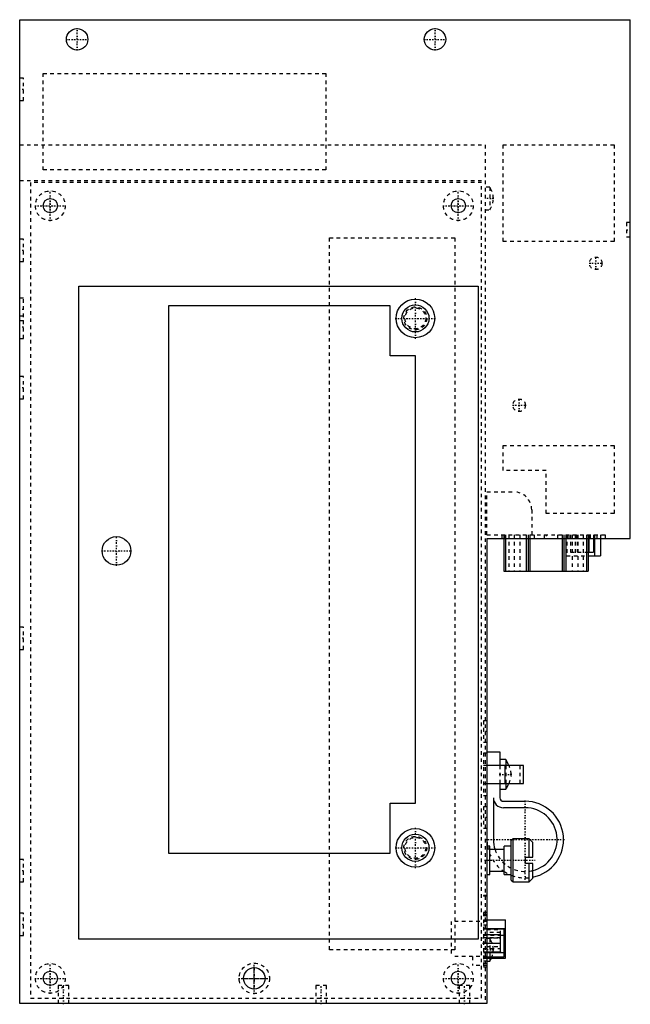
# Model space of a CAD drawing. Extents: x -131 to 40, y 0 to 275.
import ezdxf

# ---------------------------------------------------------------- set-up
doc = ezdxf.new("R2010")
doc.units = 0
doc.linetypes.add('CENTER', pattern=[1.5, 0.45, -0.5, 0.05, -0.5])
doc.linetypes.add('DASHED', pattern=[2, 1, -1])
for name, color, linetype in [('AM_0', 7, 'CONTINUOUS'), ('AM_3', 7, 'DASHED'), ('AM_7', 7, 'CENTER')]:
    doc.layers.add(name, color=color, linetype=linetype)

msp = doc.modelspace()

# ---------------------------------------------------------------- linework, layer by layer
at = {"layer": 'AM_0', "color": 7, "linetype": 'CONTINUOUS'}
for p, q in [((-130.5, 0), (-130.5, 275)), ((-130.5, 275), (40, 275)), ((40, 130), (40, 275)), ((-114, 18), (-114, 200.5)), ((-114, 200.5), (-2.5, 200.5)), ((-2.5, 200.5), (-2.5, 18)), ((-27, 195), (-89, 195)), ((-89, 195), (-89, 42)), ((-27, 181), (-27, 195)), ((-20, 181), (-27, 181)), ((-20, 56), (-20, 181)), ((0, 130), (40, 130)), ((0, 130), (0, 0)), ((4.7, 130), (4.7, 120.8)), ((5.2, 130), (5.2, 120.8)), ((11, 130), (11, 120.8)), ((11.5, 130), (11.5, 120.8)), ((12, 130), (12, 120.8)), ((21, 130), (21, 120.8)), ((21.5, 130), (21.5, 120.8)), ((22, 130), (22, 120.8)), ((27.8, 130), (27.8, 120.8)), ((28.3, 130), (28.3, 120.8)), ((28.43, 130), (28.43, 126.11)), ((29.75, 130), (29.75, 126.11)), ((30.07, 130), (30.07, 125.1)), ((31.72, 130), (31.72, 125.1)), ((28.3, 126.11), (29.75, 126.11)), ((28.3, 125.1), (31.72, 125.1)), ((4.7, 120.8), (28.3, 120.8)), ((0, 70.3), (3.6, 70.3)), ((3.6, 70.3), (3.6, 66.5)), ((10.2, 66.5), (0, 66.5)), ((5.3, 68.15), (3.6, 68.15)), ((5.08, 61.5), (5.08, 66.5)), ((5.3, 68.15), (5.3, 66.5)), ((10.2, 61.5), (10.2, 66.5)), ((0, 61.5), (10.2, 61.5)), ((3.6, 61.5), (3.6, 57.5)), ((5.3, 61.5), (5.3, 59.85)), ((3.6, 59.85), (5.3, 59.85)), ((-27, 56), (-20, 56)), ((-27, 42), (-27, 56)), ((1.8, 57.5), (1.8, 45.8)), ((4.6, 56.5), (10.7, 56.5)), ((10.7, 54.7), (4.6, 54.7)), ((7.3, 46), (6.8, 45.5)), ((6.8, 34.5), (6.8, 45.5)), ((11.8, 46), (7.3, 46)), ((7.3, 34), (7.3, 46)), ((12.8, 45), (11.8, 46)), ((11.8, 40.9), (11.8, 46)), ((12.8, 40.9), (12.8, 45)), ((-89, 42), (-27, 42)), ((0.8, 44), (0, 44)), ((0.8, 36), (0.8, 44)), ((4.8, 43), (0.8, 43)), ((6.8, 44), (4.8, 44)), ((4.8, 36), (4.8, 44)), ((10.8, 40.9), (12.8, 40.9)), ((10.8, 39.1), (10.8, 40.9)), ((12.8, 39.1), (10.8, 39.1)), ((11.8, 34), (11.8, 39.1)), ((12.8, 35), (12.8, 39.1)), ((0, 36), (0.8, 36)), ((0.8, 37), (4.8, 37)), ((4.8, 36), (6.8, 36)), ((6.8, 34.5), (7.3, 34)), ((7.3, 34), (11.8, 34)), ((11.8, 34), (12.8, 35)), ((0, 30.2), (-1, 30.2)), ((-1, 30.2), (-1, 30)), ((0, 30), (-1, 30)), ((0, 23.32), (5.2, 23.32)), ((5.2, 12.68), (5.2, 23.32)), ((0, 20.98), (5.2, 20.98)), ((0, 20.81), (4.8, 20.81)), ((4.8, 12.99), (4.8, 20.81)), ((-2.5, 18), (-114, 18)), ((0, 19.25), (3.8, 19.25)), ((0, 16.85), (3.8, 16.85)), ((3.8, 14.45), (3.8, 19.25)), ((3.8, 19.05), (4.8, 19.05)), ((0, 14.45), (3.8, 14.45)), ((0, 14.23), (4.8, 14.23)), ((4.8, 14.33), (5.2, 14.33)), ((0, 12.99), (4.8, 12.99)), ((0, 12.68), (5.2, 12.68)), ((0, 11.85), (0.8, 11.85)), ((0.8, 12.67), (0.8, 11.85)), ((0, 0), (-130.5, 0))]:
    msp.add_line(p, q, dxfattribs=at)
for centre, radius in [((-114.5, 269.5), 3), ((-14.5, 269.5), 3), ((-122, 223), 2), ((-8, 223), 2), ((-20, 191.5), 5.4), ((-20, 191.5), 3.8), ((-103.5, 126.5), 4), ((-20, 43.5), 5.4), ((-20, 43.5), 3.8), ((-122, 7), 2), ((-65, 7), 3), ((-8, 7), 2)]:
    msp.add_circle(centre, radius, dxfattribs=at)
for centre, radius, start, end in [((-3.12, 62.76), 10, 21.9653, 32.6187), ((-3.12, 65.24), 10, 327.3813, 338.0347), ((4.6, 57.5), 2.8, 180, 270), ((4.6, 57.5), 1, 180, 270), ((10.7, 45.8), 10.7, 281.3184, 90), ((10.7, 45.8), 8.9, 283.6479, 90), ((10.7, 45.8), 10.7, 180, 189.6846), ((10.7, 45.8), 8.9, 180, 198.3371), ((10.7, 45.8), 10.7, 235.3288, 236.5368), ((10.7, 45.8), 10.7, 246.3321, 248.624), ((-4.2, 15.17), 6, 326.401, 335.4254)]:
    msp.add_arc(centre, radius, start, end, dxfattribs=at)
at = {"layer": 'AM_3', "color": 6, "linetype": 'DASHED'}
for p, q in [((-124, 260), (-45, 260)), ((-124, 233), (-124, 260)), ((-45, 260), (-45, 233)), ((-129.5, 258.62), (-130.5, 258.62)), ((-129.5, 252.38), (-129.5, 258.62)), ((-130.5, 252.38), (-129.5, 252.38)), ((-130.5, 240), (-0.5, 240)), ((-0.5, 240), (-0.5, 0)), ((4.5, 240), (35.5, 240)), ((4.5, 213), (4.5, 240)), ((35.5, 240), (35.5, 213)), ((-45, 233), (-124, 233)), ((-130.5, 230), (-0.5, 230)), ((-127.5, 229.5), (-127.5, 1.5)), ((-1.5, 229.5), (-127.5, 229.5)), ((-1.5, 1.5), (-1.5, 229.5)), ((0.8, 228.15), (-0.5, 228.15)), ((0.8, 228.15), (0.8, 221.85)), ((-0.5, 221.85), (0.8, 221.85)), ((40, 218.3), (39, 218.3)), ((39, 218.3), (39, 214.3)), ((-129.5, 213.62), (-130.5, 213.62)), ((-129.5, 207.38), (-129.5, 213.62)), ((-44, 214), (-9, 214)), ((-44, 15), (-44, 214)), ((-9, 214), (-9, 15)), ((35.5, 213), (4.5, 213)), ((39, 214.3), (40, 214.3)), ((-130.5, 207.38), (-129.5, 207.38)), ((-129.5, 197.12), (-130.5, 197.12)), ((-129.5, 185.88), (-129.5, 197.12)), ((-129.5, 192.12), (-130.5, 192.12)), ((-130.5, 190.88), (-129.5, 190.88)), ((-130.5, 185.88), (-129.5, 185.88)), ((-129.5, 175.22), (-130.5, 175.22)), ((-129.5, 168.98), (-129.5, 175.22)), ((-130.5, 168.98), (-129.5, 168.98)), ((4.5, 156), (35.5, 156)), ((4.5, 149), (4.5, 156)), ((35.5, 156), (35.5, 137)), ((16.5, 149), (4.5, 149)), ((16.5, 137), (16.5, 149)), ((0, 143), (7.5, 143)), ((0, 131), (0, 143)), ((12.5, 138), (12.5, 131)), ((35.5, 137), (16.5, 137)), ((0, 131), (33, 131)), ((4.2, 131), (4.2, 130)), ((4.7, 131), (4.7, 130)), ((5, 131), (5, 130)), ((5.2, 131), (5.2, 130)), ((6.1, 131), (6.1, 120.8)), ((7.6, 131), (7.6, 120.8)), ((9.2, 131), (9.2, 120.8)), ((11, 131), (11, 130)), ((11.5, 131), (11.5, 130)), ((12, 131), (12, 130)), ((13.2, 131), (13.2, 130)), ((16, 131), (16, 130)), ((19.8, 130), (19.8, 131)), ((21, 131), (21, 130)), ((21.5, 131), (21.5, 130)), ((22, 131), (22, 130)), ((22.28, 131), (22.28, 125.1)), ((22.4, 131), (22.4, 130)), ((22.88, 131), (22.88, 130)), ((23.35, 131), (23.35, 126.11)), ((23.8, 131), (23.8, 120.8)), ((24.63, 131), (24.63, 125.1)), ((24.8, 131), (24.8, 130)), ((25.23, 131), (25.23, 126.11)), ((25.4, 131), (25.4, 120.8)), ((26.9, 131), (26.9, 120.8)), ((27.8, 131), (27.8, 130)), ((28.3, 131), (28.3, 130)), ((28.43, 131), (28.43, 130)), ((28.8, 131), (28.8, 130)), ((29.75, 131), (29.75, 130)), ((30.07, 131), (30.07, 130)), ((30.7, 131), (30.7, 130)), ((31.68, 131), (31.68, 130)), ((31.72, 131), (31.72, 130)), ((33, 131), (33, 130)), ((22.28, 125.1), (28.3, 125.1)), ((23.35, 126.11), (28.3, 126.11)), ((-129.5, 105.22), (-130.5, 105.22)), ((-129.5, 98.98), (-129.5, 105.22)), ((-130.5, 98.98), (-129.5, 98.98)), ((0, 79), (-1, 79)), ((-1, 79), (-1, 73)), ((-1, 73), (0, 73)), ((0, 70), (-1, 70)), ((-1, 70), (-1, 58)), ((0, 66.5), (-1, 66.5)), ((3.6, 66.5), (3.6, 61.5)), ((5.3, 66.5), (5.3, 61.5)), ((9.32, 61.5), (9.32, 66.5)), ((-1, 61.5), (0, 61.5)), ((0, 58), (-1, 58)), ((0, 55), (-1, 55)), ((-1, 55), (-1, 49)), ((-1, 49), (0, 49)), ((-129.5, 40.22), (-130.5, 40.22)), ((-129.5, 33.98), (-129.5, 40.22)), ((6.8, 35.83), (6.8, 37.8)), ((-130.5, 33.98), (-129.5, 33.98)), ((-129.5, 25.22), (-130.5, 25.22)), ((-129.5, 18.98), (-129.5, 25.22)), ((-1, 25.4), (-1, 10.1)), ((0, 25.4), (-1, 25.4)), ((0, 24.9), (-1, 24.9)), ((-10, 22.94), (-10, 13.1)), ((0, 22.94), (-10, 22.94)), ((0, 24.44), (-1, 24.44)), ((-1, 23.32), (0, 23.32)), ((0, 21.85), (-1, 21.85)), ((-1, 20.98), (0, 20.98)), ((-1, 20.81), (0, 20.81)), ((0, 20.7), (3.8, 20.7)), ((3.8, 19.8), (0, 19.8)), ((3.8, 19.25), (3.8, 20.7)), ((-130.5, 18.98), (-129.5, 18.98)), ((-1, 19.25), (0, 19.25)), ((-1, 19.05), (3.8, 19.05)), ((3.8, 18.35), (-1, 18.35)), ((-1, 16.9), (0, 16.9)), ((0, 16.88), (-1, 16.88)), ((-1, 16.85), (0, 16.85)), ((-1, 16.82), (0, 16.82)), ((0, 16.8), (-1, 16.8)), ((0.8, 18.15), (-0.5, 18.15)), ((0, 18.3), (3.8, 18.3)), ((0, 16.8), (3.8, 16.8)), ((0.8, 18.15), (0.8, 12.67)), ((-9, 15), (-44, 15)), ((-1, 15.35), (3.8, 15.35)), ((-1, 14.45), (0, 14.45)), ((-1, 14.33), (4.8, 14.33)), ((-1, 14.23), (0, 14.23)), ((0, 15.9), (3.8, 15.9)), ((0, 13.1), (-10, 13.1)), ((-4, 13.1), (-4, 10.6)), ((-1, 12.99), (0, 12.99)), ((-1, 12.68), (0, 12.68)), ((0, 11.85), (-1, 11.85)), ((0, 11.2), (-1, 11.2)), ((0, 10.6), (-4, 10.6)), ((0, 10.1), (-1, 10.1)), ((-119.8, 5), (-119.8, 0)), ((-116.8, 5), (-119.8, 5)), ((-116.8, 0), (-116.8, 5)), ((-47.8, 5), (-47.8, 0)), ((-44.8, 5), (-47.8, 5)), ((-44.8, 0), (-44.8, 5)), ((-7.8, 5), (-7.8, 0)), ((-4.8, 5), (-7.8, 5)), ((-4.8, 0), (-4.8, 5)), ((-127.5, 1.5), (-1.5, 1.5))]:
    msp.add_line(p, q, dxfattribs=at)
for centre, radius in [((-122, 223), 4.15), ((-8, 223), 4.15), ((30.4, 206.9), 1.75), ((-20, 191.5), 3.2), ((-20, 191.5), 2.9), ((9, 167.2), 1.75), ((-20, 43.5), 3.2), ((-20, 43.5), 2.9), ((-122, 7), 4.15), ((-65, 7), 4.25), ((-8, 7), 4.15)]:
    msp.add_circle(centre, radius, dxfattribs=at)
for centre, radius, start, end in [((-4.2, 224.83), 6, 1.6261, 33.599), ((-4.2, 225.17), 6, 326.401, 358.3739), ((7.5, 138), 5, 0, 90), ((-3.12, 62.76), 10, 7.1257, 21.9653), ((-3.12, 65.24), 10, 338.0347, 352.8743), ((10.7, 45.8), 10.7, 189.6846, 235.3288), ((10.7, 45.8), 8.9, 198.3371, 283.6479), ((10.7, 45.8), 10.7, 236.5368, 246.3321), ((10.7, 45.8), 10.7, 248.624, 281.3184), ((-4.2, 14.83), 6, 1.6261, 33.599), ((-4.2, 15.17), 6, 335.4254, 358.3739)]:
    msp.add_arc(centre, radius, start, end, dxfattribs=at)
at = {"layer": 'AM_7', "color": 4, "linetype": 'CENTER'}
for p, q in [((-114.5, 266.35), (-114.5, 272.65)), ((-14.5, 266.35), (-14.5, 272.65)), ((-117.65, 269.5), (-111.35, 269.5)), ((-17.65, 269.5), (-11.35, 269.5)), ((-129.45, 255.5), (-130.55, 255.5)), ((-122, 218.64), (-122, 227.36)), ((-8, 218.64), (-8, 227.36)), ((-126.36, 223), (-117.64, 223)), ((-124.1, 223), (-119.9, 223)), ((-122, 220.9), (-122, 225.1)), ((-12.36, 223), (-3.64, 223)), ((-10.1, 223), (-5.9, 223)), ((-8, 220.9), (-8, 225.1)), ((1.92, 225), (-0.61, 225)), ((38.95, 216.3), (40.05, 216.3)), ((-129.45, 210.5), (-130.55, 210.5)), ((28.56, 206.9), (32.24, 206.9)), ((30.4, 205.06), (30.4, 208.74)), ((-20, 185.83), (-20, 197.17)), ((-129.45, 194), (-130.55, 194)), ((-25.67, 191.5), (-14.33, 191.5)), ((-129.45, 189), (-130.55, 189)), ((-129.45, 172.1), (-130.55, 172.1)), ((9, 165.36), (9, 169.04)), ((7.16, 167.2), (10.84, 167.2)), ((-103.5, 122.3), (-103.5, 130.7)), ((16.5, 131.05), (16.5, 129.95)), ((-107.7, 126.5), (-99.3, 126.5)), ((-129.45, 102.1), (-130.55, 102.1)), ((0.05, 76), (-1.05, 76)), ((6.96, 64), (3.44, 64)), ((10.7, 34.57), (10.7, 57.03)), ((0.05, 52), (-1.05, 52)), ((-20, 37.83), (-20, 49.17)), ((-0.53, 45.8), (21.93, 45.8)), ((-25.67, 43.5), (-14.33, 43.5)), ((-0.64, 40), (13.44, 40)), ((-129.45, 37.1), (-130.55, 37.1)), ((-129.45, 22.1), (-130.55, 22.1)), ((-1.24, 18.3), (4.04, 18.3)), ((-1.24, 16.85), (4.04, 16.85)), ((1.92, 15), (-0.61, 15)), ((-122, 2.64), (-122, 11.36)), ((-65, 2.54), (-65, 11.46)), ((-8, 2.64), (-8, 11.36)), ((-122, 4.9), (-122, 9.1)), ((-65, 3.85), (-65, 10.15)), ((-8, 4.9), (-8, 9.1)), ((-126.36, 7), (-117.64, 7)), ((-124.1, 7), (-119.9, 7)), ((-69.46, 7), (-60.54, 7)), ((-68.15, 7), (-61.85, 7)), ((-12.36, 7), (-3.64, 7)), ((-10.1, 7), (-5.9, 7)), ((-118.3, -0.25), (-118.3, 5.25)), ((-46.3, -0.25), (-46.3, 5.25)), ((-6.3, -0.25), (-6.3, 5.25))]:
    msp.add_line(p, q, dxfattribs=at)

doc.saveas('drawing.dxf')
